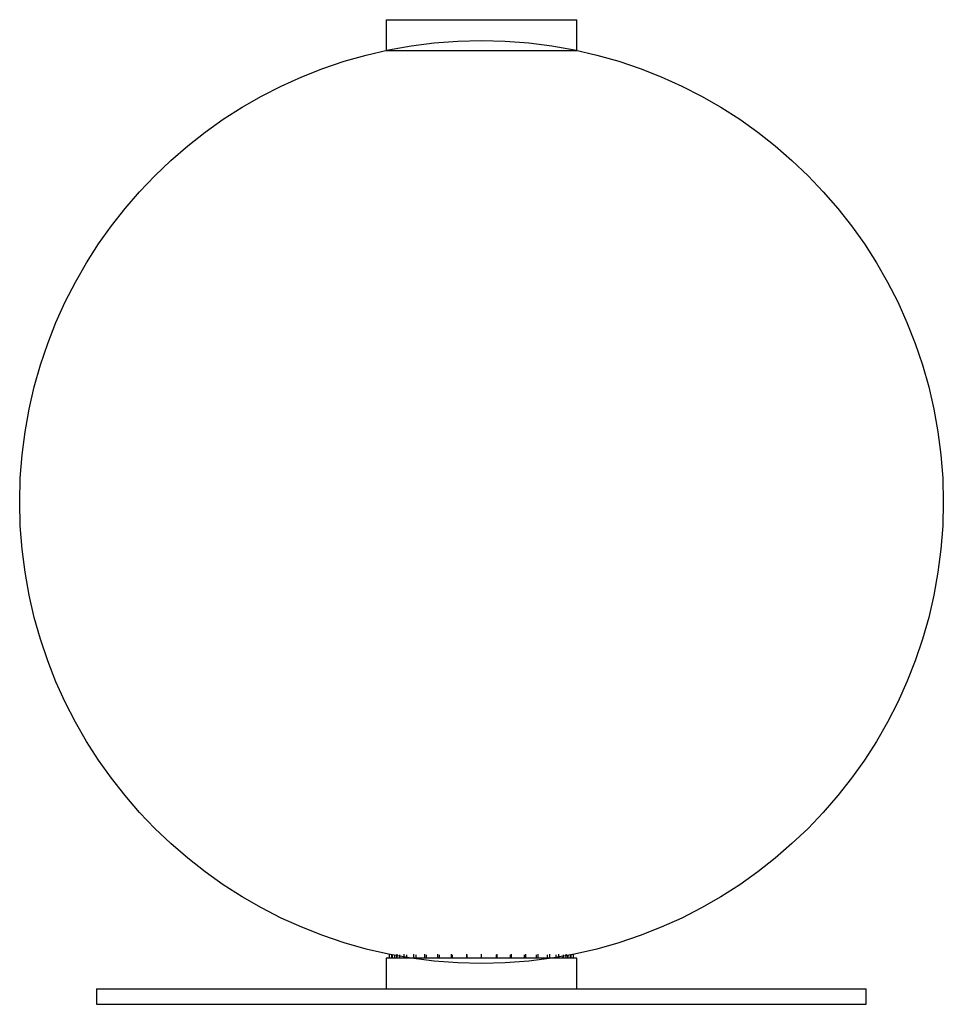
# Model space of a CAD drawing. Header units: millimetres. Extents: x -155 to 145, y -33 to 287.
import ezdxf

# ---------------------------------------------------------------- set-up
doc = ezdxf.new("R2010")
doc.units = ezdxf.units.MM

msp = doc.modelspace()

# ---------------------------------------------------------------- linework, layer by layer
at = {"color": 7, "linetype": 'Continuous', "lineweight": 25}
for p, q in [((-36.5, 287.04), (-36.5, 277.04)), ((-36.5, 287.04), (25.46, 287.04)), ((25.5, 277.04), (25.5, 287.04)), ((-36.5, 277.04), (25.5, 277.04)), ((-36.5, -17.96), (-36.5, -27.96)), ((25.5, -17.96), (-36.45, -17.96)), ((-35.5, -16.69), (-35.5, -17.96)), ((-35.39, -17.96), (-35.39, -16.71)), ((-35.38, -17.96), (-35.38, -16.69)), ((-34.61, -17.96), (-34.61, -16.87)), ((-34.58, -17.96), (-34.58, -16.69)), ((-34.4, -17.96), (-34.4, -16.91)), ((-34.39, -17.96), (-34.39, -16.89)), ((-33.64, -17.96), (-33.64, -17.06)), ((-33.61, -17.96), (-33.61, -16.89)), ((-32.97, -17.96), (-32.97, -17.19)), ((-32.92, -17.96), (-32.92, -16.69)), ((-32.05, -17.96), (-32.05, -17.35)), ((-32, -17.96), (-32, -16.89)), ((-30.68, -17.96), (-30.68, -17.59)), ((-30.61, -17.96), (-30.61, -16.69)), ((-29.84, -17.96), (-29.84, -17.73)), ((-29.77, -17.96), (-29.77, -16.89)), ((-27.48, -17.96), (-27.48, -16.69)), ((-26.75, -17.96), (-26.75, -16.89)), ((-23.92, -17.96), (-23.92, -16.69)), ((-23.31, -17.96), (-23.31, -16.89)), ((-19.66, -17.96), (-19.66, -16.69)), ((-19.19, -17.96), (-19.19, -16.89)), ((-15.24, -17.96), (-15.24, -16.69)), ((-14.91, -17.96), (-14.91, -16.89)), ((-10.3, -17.96), (-10.3, -16.69)), ((-10.14, -17.96), (-10.14, -16.89)), ((-5.5, -17.96), (-5.5, -16.69)), ((-0.6, -17.96), (-0.6, -16.89)), ((-0.43, -17.96), (-0.43, -16.69)), ((3.92, -17.96), (3.92, -16.89)), ((4.25, -17.96), (4.25, -16.69)), ((8.42, -17.96), (8.42, -16.89)), ((8.9, -17.96), (8.9, -16.69)), ((12.32, -17.96), (12.32, -16.89)), ((12.93, -17.96), (12.93, -16.69)), ((15.93, -17.96), (15.93, -16.89)), ((16.67, -17.96), (16.67, -16.69)), ((18.71, -17.96), (18.71, -17.76)), ((18.78, -17.96), (18.78, -16.89)), ((19.55, -17.96), (19.55, -17.62)), ((19.62, -17.96), (19.62, -16.69)), ((21.06, -17.96), (21.06, -17.35)), ((21.11, -17.96), (21.11, -16.89)), ((21.98, -17.96), (21.98, -17.19)), ((22.03, -17.96), (22.03, -16.69)), ((22.59, -17.96), (22.59, -17.07)), ((22.62, -17.96), (22.62, -16.89)), ((23.41, -17.96), (23.41, -16.91)), ((23.42, -17.96), (23.42, -16.89)), ((23.5, -17.96), (23.5, -16.89)), ((23.55, -17.96), (23.55, -16.88)), ((23.59, -17.96), (23.59, -16.69)), ((24.4, -17.96), (24.4, -16.71)), ((24.41, -17.96), (24.41, -16.69)), ((25.5, -27.96), (25.5, -17.96)), ((-130.5, -27.96), (-130.5, -32.96)), ((-130.5, -27.96), (119.5, -27.96)), ((119.5, -32.96), (119.5, -27.96)), ((-130.5, -32.96), (119.5, -32.96))]:
    msp.add_line(p, q, dxfattribs=at)
msp.add_circle((-5.5, 130.28), 150, dxfattribs=at)

doc.saveas('drawing.dxf')
